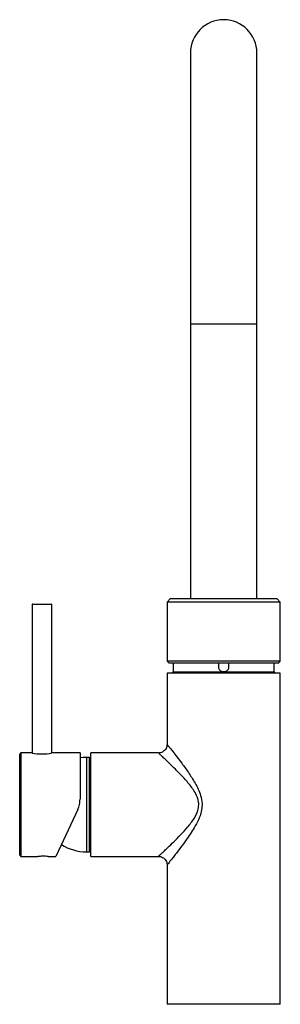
# Paper-space layout '_Back' of a CAD drawing. Header units: millimetres. Extents: x -83 to 23, y 0 to 400.
import ezdxf

# ---------------------------------------------------------------- set-up
doc = ezdxf.new("R2010")
doc.units = ezdxf.units.MM

psp = doc.layouts.new('_Back')

# ---------------------------------------------------------------- linework, layer by layer
at = {"color": 7, "linetype": 'Continuous', "lineweight": 25}
for p, q in [((-13.5, 386.5), (-13.5, 164.68)), ((13.5, 164.68), (13.5, 386.5)), ((-13.5, 276.5), (13.5, 276.5)), ((-21.7, 164.68), (-23, 163.38)), ((21.7, 164.68), (-21.7, 164.68)), ((23, 163.38), (21.7, 164.68)), ((-77.85, 162.4), (-77.85, 102.09)), ((-69.85, 162.4), (-77.85, 162.4)), ((-77.65, 162.6), (-70.05, 162.6)), ((-69.85, 102.09), (-69.85, 162.4)), ((-23, 163.38), (-23, 139.38)), ((23, 163.38), (-23, 163.38)), ((23, 139.38), (23, 163.38)), ((-23, 139.38), (-22.2, 138.58)), ((23, 139.38), (-23, 139.38)), ((22.2, 138.58), (-22.2, 138.58)), ((-20.5, 138.58), (-20.5, 135)), ((-2, 137), (-2, 138.58)), ((2, 138.58), (2, 137)), ((20.5, 135), (20.5, 138.58)), ((22.2, 138.58), (23, 139.38)), ((-23, 134.5), (-23, 105.56)), ((23, 134.5), (-23, 134.5)), ((-20.5, 135), (20.5, 135)), ((23, 0), (23, 134.5)), ((-22.97, 105.56), (-22.97, 105.56)), ((-82.35, 102.1), (-82.85, 101.6)), ((-82.85, 60.6), (-82.85, 101.6)), ((-77.85, 102.1), (-82.35, 102.1)), ((-82.35, 102.1), (-82.35, 60.1)), ((-58.35, 102.1), (-69.8, 102.1)), ((-58.35, 102.1), (-58.35, 83.32)), ((-54.55, 100.25), (-55.78, 100.25)), ((-55.78, 100.25), (-55.78, 61.95)), ((-54.55, 61.95), (-54.55, 100.25)), ((-54.3, 100), (-54.3, 62.2)), ((-26.45, 102.1), (-54, 102.1)), ((-54, 60.1), (-54, 102.1)), ((-26.44, 102.05), (-26.45, 102.05)), ((-54, 99.4), (-54.3, 99.1)), ((-59.29, 79.09), (-68.14, 60.1)), ((-82.85, 60.6), (-82.35, 60.1)), ((-82.35, 60.1), (-75.47, 60.1)), ((-71.28, 60.1), (-68.14, 60.1)), ((-55.78, 61.95), (-54.55, 61.95)), ((-54.3, 63.1), (-54, 62.8)), ((-54, 60.1), (-26.46, 60.1)), ((-26.46, 60.14), (-26.46, 60.14)), ((-23, 56.61), (-23, 0)), ((23, 0), (-23, 0))]:
    psp.add_line(p, q, dxfattribs=at)
at = {"color": 7, "linetype": 'Continuous', "lineweight": 25, "flags": 128}
psp.add_lwpolyline([(-55.78, 100.25), (-57.17, 100.2), (-58.35, 100.08)], dxfattribs=at)
at = {"color": 7, "linetype": 'Continuous', "lineweight": 25}
for centre, radius, start, end in [((0, 386.5), 13.5, 0, 180), ((-77.65, 162.4), 0.2, 90, 180), ((-70.05, 162.4), 0.2, 360, 90), ((-21, 135), 0.5, 270, 360), ((21, 135), 0.5, 180, 270), ((-73.85, 122.89), 21.18, 259.1214, 281.0219), ((-54.55, 100), 0.25, 360, 90), ((-55.78, 81.1), 19.15, 238.0071, 270), ((-54.55, 62.2), 0.25, 270, 360)]:
    psp.add_arc(centre, radius, start, end, dxfattribs=at)
for points, knots in [([(0, 135), (-0.13, 135), (-0.26, 135.01), (-0.52, 135.06), (-0.64, 135.1), (-0.89, 135.2), (-1, 135.26), (-1.22, 135.41), (-1.32, 135.49), (-1.6, 135.77), (-1.75, 135.99), (-1.95, 136.47), (-2, 136.74), (-2, 137)], [0, 0, 0, 0, 0.125, 0.125, 0.25, 0.25, 0.375, 0.375, 0.5, 0.5, 0.75, 0.75, 1, 1, 1, 1]), ([(2, 137), (2, 136.87), (1.99, 136.74), (1.94, 136.48), (1.9, 136.36), (1.8, 136.11), (1.74, 136), (1.59, 135.78), (1.51, 135.68), (1.23, 135.4), (1.01, 135.25), (0.53, 135.05), (0.26, 135), (0, 135)], [0, 0, 0, 0, 0.125, 0.125, 0.25, 0.25, 0.375, 0.375, 0.5, 0.5, 0.75, 0.75, 1, 1, 1, 1]), ([(-23, 105.56), (-23.01, 105.29), (-23.04, 104.71), (-23.39, 103.86), (-23.98, 103.07), (-24.77, 102.48), (-25.62, 102.17), (-26.19, 102.06), (-26.46, 102.09), (-26.46, 102.09)], [0, 0, 0, 0, 0.151481, 0.319723, 0.497066, 0.688838, 0.852378, 0.996187, 1, 1, 1, 1]), ([(-22.97, 105.56), (-22.97, 105.57), (-22.99, 105.59), (-22.8, 105.35), (-22.41, 104.86), (-21.78, 104.08), (-20.61, 102.6), (-19.02, 100.55), (-16.86, 97.73), (-14.31, 94.2), (-11.99, 90.64), (-10.31, 87.47), (-9.22, 84.74), (-8.79, 82.53), (-8.77, 81.27), (-8.77, 81.1)], [0, 0, 0, 0, 0.022745, 0.08751, 0.116423, 0.19418, 0.274397, 0.376601, 0.481647, 0.617572, 0.75702, 0.829127, 0.902369, 0.986921, 1, 1, 1, 1]), ([(-10.1, 81.1), (-10.1, 81.25), (-10.12, 82.34), (-10.64, 84.27), (-11.9, 86.59), (-13.82, 89.29), (-16.49, 92.34), (-19.41, 95.32), (-21.9, 97.76), (-23.72, 99.5), (-25.09, 100.79), (-25.97, 101.61), (-26.44, 102.05), (-26.44, 102.05), (-26.44, 102.05)], [0, 0, 0, 0, 0.0117004, 0.0882995, 0.1569417, 0.2274051, 0.3641524, 0.5043397, 0.6092256, 0.7166148, 0.7967556, 0.8791662, 0.9547848, 1, 1, 1, 1]), ([(-59.29, 79.09), (-58.98, 79.75), (-58.75, 80.44), (-58.51, 81.5), (-58.45, 81.86), (-58.37, 82.59), (-58.35, 82.95), (-58.35, 83.32)], [0, 0, 0, 0, 0.5, 0.5, 0.75, 0.75, 1, 1, 1, 1]), ([(-26.46, 60.14), (-26.47, 60.13), (-26.48, 60.12), (-26.31, 60.27), (-25.96, 60.6), (-25.16, 61.34), (-24.06, 62.38), (-22.45, 63.91), (-20.26, 66.03), (-17.53, 68.79), (-14.66, 71.9), (-12.46, 74.7), (-11.12, 77.05), (-10.32, 78.88), (-10.18, 80.29), (-10.1, 81.1)], [0, 0, 0, 0, 0.040691, 0.059179, 0.128557, 0.199996, 0.275269, 0.352156, 0.470663, 0.592395, 0.714765, 0.839791, 0.887336, 0.935731, 1, 1, 1, 1]), ([(-8.77, 81.1), (-8.83, 80.17), (-8.99, 78.02), (-10.23, 74.84), (-12.34, 70.93), (-14.91, 67.15), (-17.56, 63.55), (-19.46, 61.08), (-20.87, 59.27), (-21.83, 58.07), (-22.52, 57.19), (-22.93, 56.68), (-22.97, 56.63), (-22.99, 56.61)], [0, 0, 0, 0, 0.071414, 0.164215, 0.260613, 0.422643, 0.538867, 0.65795, 0.731222, 0.805936, 0.873323, 0.942607, 1, 1, 1, 1]), ([(-71.28, 60.1), (-71.35, 60.1), (-71.61, 60.1), (-72.3, 60.12), (-73.22, 60.12), (-74.17, 60.12), (-74.94, 60.1), (-75.32, 60.1), (-75.47, 60.1)], [0, 0, 0, 0, 0.075086, 0.273296, 0.471152, 0.667427, 0.863373, 1, 1, 1, 1]), ([(-26.46, 60.09), (-26.35, 60.09), (-25.95, 60.12), (-25.24, 59.92), (-24.4, 59.49), (-23.7, 58.81), (-23.24, 58.02), (-23.01, 57.26), (-23, 56.8), (-23, 56.61)], [0, 0, 0, 0, 0.058013, 0.220085, 0.394959, 0.573217, 0.745383, 0.895188, 1, 1, 1, 1]), ([(-22.99, 56.61), (-23, 56.6), (-23, 56.6), (-23, 56.6), (-22.99, 56.61)], [0, 0, 0, 0, 0.685517, 1, 1, 1, 1])]:
    psp.add_open_spline(points, degree=3, knots=knots, dxfattribs=at)

doc.saveas('drawing.dxf')
